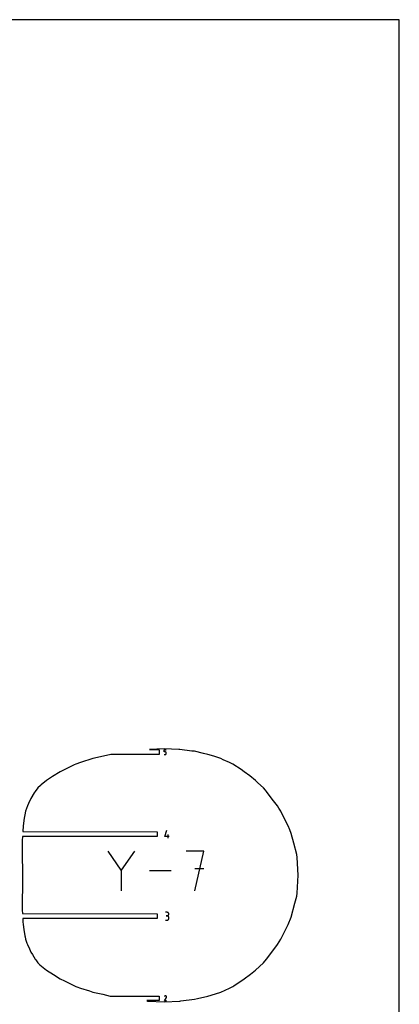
# Model space of a CAD drawing. Extents: x 0 to 600, y 0 to 1200.
# Tile 7 of 7: x 369 to 600, y 600 to 1200. Entities that reach past the tile are written whole.
import ezdxf

# ---------------------------------------------------------------- set-up
doc = ezdxf.new("R2010")
doc.units = 0

msp = doc.modelspace()

# ---------------------------------------------------------------- linework, layer by layer
at = {"layer": 'annotation', "color": 1}
for p, q in [((456.654963, 753.964616), (456.654963, 755.244883)), ((456.654963, 755.244883), (457.931804, 755.244883)), ((457.293383, 753.964616), (456.654963, 753.964616)), ((456.654963, 752.369917), (457.293383, 752.369917)), ((457.408015, 753.954369), (457.293383, 753.964616)), ((457.293383, 752.369917), (457.407967, 752.38022)), ((457.293383, 752.369917), (457.293383, 752.369917)), ((457.407967, 752.38022), (457.515884, 752.409921)), ((457.515957, 753.924817), (457.408015, 753.954369)), ((457.515884, 752.409921), (457.615314, 752.457213)), ((457.615395, 753.877741), (457.515957, 753.924817)), ((457.615314, 752.457213), (457.704439, 752.520286)), ((457.704513, 753.814924), (457.615395, 753.877741)), ((457.704439, 752.520286), (457.781439, 752.597331)), ((457.781498, 753.738148), (457.704513, 753.814924)), ((457.781439, 752.597331), (457.844495, 752.68654)), ((457.844535, 753.649195), (457.781498, 753.738148)), ((457.844495, 752.68654), (457.891787, 752.786104)), ((457.891807, 753.549848), (457.844535, 753.649195)), ((457.891787, 752.786104), (457.921496, 752.894213)), ((457.921502, 753.441888), (457.891807, 753.549848)), ((457.921496, 752.894213), (457.931804, 753.009059)), ((457.931804, 753.327097), (457.921502, 753.441888)), ((457.931804, 753.009059), (457.931804, 753.327097)), ((457.931804, 753.327097), (457.931804, 753.327097)), ((457.091819, 702.488532), (458.156211, 706.221431)), ((459.757014, 702.488532), (457.091819, 702.488532)), ((458.958117, 701.421431), (458.958117, 703.553226)), ((430.48573, 681.842868), (422.404403, 693.529571)), ((438.565538, 693.529571), (430.48573, 681.842868)), ((480.75663, 693.528811), (469.983046, 693.528811)), ((475.370598, 669.301542), (480.75663, 693.528811)), ((430.48573, 682.783335), (430.48573, 669.300782)), ((460.900859, 681.415176), (447.653803, 681.415176)), ((480.75663, 682.740034), (475.370598, 682.740034)), ((458.434451, 656.229893), (457.368553, 656.229893)), ((458.434451, 654.098098), (457.90075, 654.098098)), ((457.90075, 654.098098), (458.434451, 654.098098)), ((458.626155, 656.212686), (458.434451, 656.229893)), ((458.434451, 654.098098), (458.626155, 654.11531)), ((458.626155, 654.080891), (458.434451, 654.098098)), ((458.434451, 654.098098), (458.434451, 654.098098)), ((458.806542, 656.163098), (458.626155, 656.212686)), ((458.626155, 654.11531), (458.806542, 654.164926)), ((458.806542, 654.031303), (458.626155, 654.080891)), ((458.972612, 656.084179), (458.806542, 656.163098)), ((458.806542, 654.164926), (458.972612, 654.243924)), ((458.972612, 653.952384), (458.806542, 654.031303)), ((459.121363, 655.978979), (458.972612, 656.084179)), ((458.972612, 654.243924), (459.121363, 654.349277)), ((459.121363, 653.847184), (458.972612, 653.952384)), ((459.249797, 655.850547), (459.121363, 655.978979)), ((459.121363, 654.349277), (459.249797, 654.477961)), ((459.249797, 653.718752), (459.121363, 653.847184)), ((459.354913, 655.701934), (459.249797, 655.850547)), ((459.249797, 654.477961), (459.354913, 654.62695)), ((459.43371, 655.536188), (459.354913, 655.701934)), ((459.354913, 654.62695), (459.43371, 654.79322)), ((459.483189, 655.356361), (459.43371, 655.536188)), ((459.43371, 654.79322), (459.483189, 654.973745)), ((459.500348, 655.165501), (459.483189, 655.356361)), ((459.483189, 654.973745), (459.500348, 655.165501)), ((459.500348, 655.165501), (459.500348, 655.165501)), ((457.368553, 651.435612), (458.434451, 651.435612)), ((458.434451, 651.435612), (458.626155, 651.45281)), ((458.434451, 651.435612), (458.434451, 651.435612)), ((458.626155, 651.45281), (458.806542, 651.502373)), ((458.806542, 651.502373), (458.972612, 651.58126)), ((458.972612, 651.58126), (459.121363, 651.686428)), ((459.121363, 651.686428), (459.249797, 651.814835)), ((459.354913, 653.570139), (459.249797, 653.718752)), ((459.249797, 651.814835), (459.354913, 651.963438)), ((459.43371, 653.404393), (459.354913, 653.570139)), ((459.354913, 651.963438), (459.43371, 652.129196)), ((459.483189, 653.224566), (459.43371, 653.404393)), ((459.43371, 652.129196), (459.483189, 652.309066)), ((459.500348, 653.033706), (459.483189, 653.224566)), ((459.483189, 652.309066), (459.500348, 652.500005)), ((459.500348, 652.500005), (459.500348, 653.033706)), ((459.500348, 653.033706), (459.500348, 653.033706)), ((456.734964, 602.34925), (457.966299, 604.33154)), ((458.06753, 602.34925), (456.734964, 602.34925)), ((456.824341, 605.016075), (456.736846, 604.848234)), ((456.893776, 605.114535), (456.824341, 605.016075)), ((456.977082, 605.196725), (456.893776, 605.114535)), ((457.071726, 605.261989), (456.977082, 605.196725)), ((457.175174, 605.309668), (457.071726, 605.261989)), ((457.284893, 605.339104), (457.175174, 605.309668)), ((457.398348, 605.349638), (457.284893, 605.339104)), ((457.513007, 605.340613), (457.398348, 605.349638)), ((457.626335, 605.31137), (457.513007, 605.340613)), ((457.7358, 605.261251), (457.626335, 605.31137)), ((457.833704, 605.191729), (457.7358, 605.261251)), ((457.7358, 605.261251), (457.7358, 605.261251)), ((457.915563, 605.108304), (457.833704, 605.191729)), ((457.980648, 605.013531), (457.915563, 605.108304)), ((457.966299, 604.33154), (457.967771, 604.333362)), ((457.966299, 604.33154), (457.966299, 604.33154)), ((457.967771, 604.333362), (457.969182, 604.335199)), ((457.969182, 604.335199), (457.970543, 604.337067)), ((457.970543, 604.337067), (457.971861, 604.338981)), ((457.971861, 604.338981), (457.973148, 604.340958)), ((457.973148, 604.340958), (457.974411, 604.343011)), ((457.974411, 604.343011), (457.97566, 604.345158)), ((457.97566, 604.345158), (457.976904, 604.347413)), ((457.976904, 604.347413), (457.978153, 604.349792)), ((457.978153, 604.349792), (458.028994, 604.458953)), ((457.978153, 604.349792), (457.978153, 604.349792)), ((458.028231, 604.909969), (457.980648, 605.013531)), ((458.057586, 604.800173), (458.028231, 604.909969)), ((458.028994, 604.458953), (458.058695, 604.572108)), ((458.067983, 604.6867), (458.057586, 604.800173)), ((458.058695, 604.572108), (458.067983, 604.6867))]:
    msp.add_line(p, q, dxfattribs=at)
at = {"layer": 'boundary', "color": 5}
for p, q in [((456.514767, 755.794862), (447.733668, 755.4804)), ((465.622165, 755.442507), (456.514767, 755.794862)), ((413.193789, 749.902774), (405.657256, 747.539724)), ((417.721439, 750.968649), (413.193789, 749.902774)), ((423.995344, 752.4344), (417.721439, 750.968649)), ((453.573037, 752.4344), (423.995344, 752.4344)), ((447.733668, 755.4804), (453.573037, 755.1804)), ((453.573037, 755.1804), (453.573037, 752.4344)), ((466.131259, 755.423053), (465.622165, 755.442507)), ((473.555812, 754.493505), (466.131259, 755.423053)), ((475.022376, 754.312372), (473.555812, 754.493505)), ((480.544303, 753.077001), (475.022376, 754.312372)), ((483.29821, 752.469908), (480.544303, 753.077001)), ((486.828299, 751.293167), (483.29821, 752.469908)), ((491.064736, 749.902774), (486.828299, 751.293167)), ((492.573004, 749.220896), (491.064736, 749.902774)), ((401.829148, 746.054132), (393.157484, 741.892505)), ((402.729205, 746.481121), (401.829148, 746.054132)), ((405.657256, 747.539724), (402.729205, 746.481121)), ((496.351671, 747.539724), (492.573004, 749.220896)), ((498.429203, 746.48112), (496.351671, 747.539724)), ((503.545498, 743.140025), (498.429203, 746.48112)), ((388.541023, 738.937162), (384.76885, 736.496024)), ((393.157484, 741.892505), (388.541023, 738.937162)), ((505.494511, 741.892505), (503.545498, 743.140025)), ((508.764453, 739.285982), (505.494511, 741.892505)), ((512.330871, 736.496024), (508.764453, 739.285982)), ((379.674148, 732.042998), (377.989342, 729.845408)), ((381.129971, 733.497372), (379.674148, 732.042998)), ((381.565822, 733.860895), (381.129971, 733.497372)), ((384.76885, 736.496024), (381.565822, 733.860895)), ((513.73695, 735.17652), (512.330871, 736.496024)), ((517.13228, 732.042995), (513.73695, 735.17652)), ((518.373147, 730.598086), (517.13228, 732.042995)), ((377.429104, 728.930443), (375.384919, 725.56519)), ((377.989342, 729.845408), (377.429104, 728.930443)), ((519.026619, 729.845408), (518.373147, 730.598086)), ((522.532703, 725.159034), (519.026619, 729.845408)), ((373.260565, 721.039155), (372.124758, 717.763292)), ((373.986962, 722.595152), (373.260565, 721.039155)), ((375.384919, 725.56519), (373.986962, 722.595152)), ((525.643361, 721.039155), (522.532703, 725.159034)), ((526.551421, 719.666785), (525.643361, 721.039155)), ((371.652336, 715.714789), (371.333494, 713.606708)), ((372.124758, 717.763292), (371.652336, 715.714789)), ((527.820265, 717.763294), (526.551421, 719.666785)), ((530.022687, 713.225374), (527.820265, 717.763294)), ((370.615928, 708.841848), (370.347494, 705.494431)), ((371.333494, 713.606708), (370.615928, 708.841848)), ((532.159593, 708.841848), (530.022687, 713.225374)), ((533.201723, 706.432046), (532.159593, 708.841848)), ((370.324482, 702.448431), (370.099091, 699.945897)), ((452.298018, 702.448431), (370.324482, 702.448431)), ((370.347494, 705.494431), (452.298018, 705.194431)), ((452.298018, 705.194431), (452.298018, 702.448431)), ((534.115688, 704.325924), (533.201723, 706.432046)), ((535.683764, 698.418654), (534.115688, 704.325924)), ((370.099091, 699.945897), (370.129131, 691.424356)), ((537.543561, 691.424356), (535.683764, 698.418654)), ((370.129131, 691.424356), (370.189258, 680.338481)), ((537.698571, 689.706232), (537.543561, 691.424356)), ((538.327192, 678.786349), (537.698571, 689.706232)), ((370.189258, 680.338481), (370.216013, 678.786349)), ((370.216013, 678.786349), (370.189258, 677.234217)), ((537.698571, 667.866467), (538.327192, 678.786349)), ((370.189258, 677.234217), (370.144924, 669.048228)), ((370.129131, 666.148343), (370.114552, 661.823849)), ((370.144924, 669.048228), (370.129131, 666.148343)), ((536.365855, 661.71429), (537.543561, 666.148343)), ((537.543561, 666.148343), (537.698571, 667.866467)), ((370.114552, 661.823849), (370.099091, 657.6268)), ((534.115688, 653.246772), (536.365855, 661.71429)), ((370.099091, 657.6268), (370.172432, 655.563529)), ((370.172432, 655.563529), (452.308053, 655.208462)), ((452.308053, 655.208462), (452.308053, 652.462462)), ((370.488939, 652.462462), (370.488761, 650.336642)), ((370.488761, 650.336642), (370.615928, 648.730849)), ((452.308053, 652.462462), (370.488939, 652.462462)), ((370.615928, 648.730849), (371.068202, 645.754099)), ((527.820265, 639.809407), (532.159594, 648.73085)), ((532.159594, 648.73085), (534.115688, 653.246772)), ((371.068202, 645.754099), (371.652336, 641.857912)), ((371.652336, 641.857912), (371.804767, 641.201806)), ((371.804767, 641.201806), (372.124759, 639.80941)), ((372.124759, 639.80941), (372.971638, 637.377868)), ((372.971638, 637.377868), (373.260565, 636.533548)), ((373.260565, 636.533548), (374.493536, 633.924165)), ((521.630669, 631.188453), (525.643362, 636.533548)), ((525.643362, 636.533548), (527.820265, 639.809407)), ((374.493536, 633.924165), (375.384919, 632.00751)), ((375.384919, 632.00751), (376.281753, 630.547828)), ((376.281753, 630.547828), (377.989342, 627.727291)), ((519.026619, 627.727291), (521.630669, 631.188453)), ((377.989342, 627.727291), (378.352799, 627.258345)), ((378.352799, 627.258345), (379.674147, 625.529704)), ((379.674147, 625.529704), (380.874574, 624.334954)), ((380.874574, 624.334954), (383.875298, 621.824404)), ((512.33087, 621.076675), (517.13228, 625.529704)), ((517.13228, 625.529704), (519.026619, 627.727291)), ((383.875298, 621.824404), (384.768849, 621.076675)), ((384.768849, 621.076675), (389.152693, 618.28672)), ((389.152693, 618.28672), (393.157484, 615.680199)), ((505.494511, 615.6802), (509.253741, 618.635539)), ((509.253741, 618.635539), (512.33087, 621.076675)), ((393.157484, 615.680199), (395.799905, 614.432678)), ((395.799905, 614.432678), (402.729205, 611.091578)), ((499.093231, 611.518568), (505.494511, 615.6802)), ((402.729205, 611.091578), (403.286797, 610.893231)), ((403.286797, 610.893231), (405.657256, 610.032977)), ((405.657256, 610.032977), (411.042821, 608.351807)), ((411.042821, 608.351807), (413.193789, 607.669931)), ((413.193789, 607.669931), (419.16553, 606.279534)), ((419.16553, 606.279534), (423.640565, 605.222493)), ((483.29821, 605.102791), (487.855587, 606.604053)), ((487.855587, 606.604053), (491.064736, 607.669931)), ((491.064736, 607.669931), (496.351671, 610.032977)), ((496.351671, 610.032977), (498.429203, 611.091578)), ((498.429203, 611.091578), (499.093231, 611.518568)), ((423.640565, 605.222493), (453.524078, 605.222493)), ((453.524078, 602.476493), (446.017285, 602.476493)), ((446.017285, 602.476493), (446.681994, 602.130192)), ((446.681994, 602.130192), (456.514767, 601.777837)), ((453.524078, 605.222493), (453.524078, 602.476493)), ((456.514767, 601.777837), (466.131259, 602.149646)), ((466.131259, 602.149646), (466.697417, 602.219683)), ((466.697417, 602.219683), (475.022377, 603.260326)), ((475.022377, 603.260326), (477.002548, 603.698019)), ((477.002548, 603.698019), (483.29821, 605.102791))]:
    msp.add_line(p, q, dxfattribs=at)
at = {"layer": 'frame', "color": 5}
for p, q in [((600, 1200), (0, 1200)), ((600, 0), (600, 1200))]:
    msp.add_line(p, q, dxfattribs=at)

doc.saveas('drawing.dxf')
